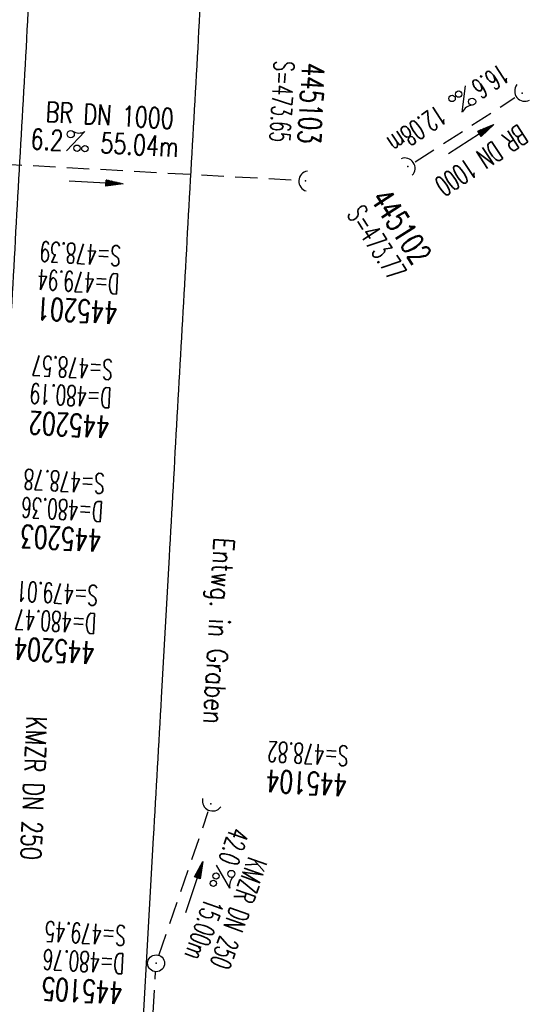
# Model space of a CAD drawing. Extents: x 459406 to 461721, y 413308 to 423218.
# Tile 94 of 256: x 460961 to 461007, y 416436 to 416524. Entities that reach past the tile are written whole.
import ezdxf
from ezdxf.enums import TextEntityAlignment as Align

# ---------------------------------------------------------------- set-up
doc = ezdxf.new("R2010")
doc.units = 0
doc.header["$LTSCALE"] = 2
doc.header["$MEASUREMENT"] = 0
for name, pattern in [('AUSGEZOGEN', [0]), ('GESTRICH-X2', [1.5, 1, -0.5]), ('STRICHPT-X3', [3, 1.5, -0.75, 0, -0.75])]:
    doc.linetypes.add(name, pattern=pattern)
doc.layers.get('0').update_dxf_attribs({"linetype": 'AUSGEZOGEN'})
for name, color, linetype in [('ACHSE', 1, 'STRICHPT-X3'), ('FBR', 8, 'CONTINUOUS'), ('KANAL', 7, 'GESTRICH-X2'), ('PFEIL', 7, 'CONTINUOUS'), ('SCHACHTNR', 6, 'CONTINUOUS'), ('SCHRIFT', 7, 'AUSGEZOGEN'), ('SCHSYMBOL', 7, 'AUSGEZOGEN'), ('TEXTO', 4, 'CONTINUOUS'), ('TEXTU', 4, 'CONTINUOUS')]:
    doc.layers.add(name, color=color, linetype=linetype)
doc.styles.add('ROMANS', font='romans.shx', dxfattribs={"width": 0.8})

# ---------------------------------------------------------------- blocks, each defined once
blk = doc.blocks.new('40')
at = {"color": 0}
blk.add_arc((0.025, 0.311), 0.91, 192.5363, 347.4637, dxfattribs=at)
blk.add_point((0, 0), dxfattribs=at)
blk = doc.blocks.new('PROM')
blk.add_line((1.566, 1.817), (0.019, 0.015))
for centre, radius in [((0.317, 1.51), 0.317), ((0.943, 0.291), 0.283), ((1.645, 0.287), 0.283)]:
    blk.add_circle(centre, radius)
blk.add_arc((0.992, 2.682), 1.033, 239.14139, 303.35492)
blk = doc.blocks.new('PFEIL2')
at = {"color": 0}
for p, q in [((0.88, 0.002), (-2.401, -0.012)), ((0.881, -0.271), (0.879, 0.276)), ((0.879, 0.276), (2.429, 0.009)), ((0.911, 0.27), (0.879, 0.265)), ((0.965, 0.261), (0.879, 0.246)), ((1.019, 0.252), (0.879, 0.228)), ((1.073, 0.242), (0.879, 0.209)), ((1.127, 0.233), (0.879, 0.191)), ((1.181, 0.224), (0.879, 0.172)), ((1.235, 0.214), (0.879, 0.154)), ((1.289, 0.205), (0.879, 0.135)), ((1.343, 0.196), (0.879, 0.117)), ((1.397, 0.187), (0.879, 0.098)), ((1.451, 0.177), (0.879, 0.08)), ((1.505, 0.168), (0.879, 0.061)), ((1.559, 0.159), (0.88, 0.043)), ((1.613, 0.149), (0.88, 0.024)), ((1.668, 0.14), (0.88, 0.006)), ((1.722, 0.131), (0.88, -0.013)), ((1.776, 0.121), (0.88, -0.031)), ((1.83, 0.112), (0.88, -0.05)), ((1.884, 0.103), (0.88, -0.068)), ((1.938, 0.094), (0.88, -0.087)), ((1.992, 0.084), (0.88, -0.105)), ((2.046, 0.075), (0.88, -0.124)), ((2.1, 0.066), (0.88, -0.142)), ((2.154, 0.056), (0.88, -0.161)), ((2.208, 0.047), (0.88, -0.179)), ((2.262, 0.038), (0.881, -0.198)), ((2.316, 0.029), (0.881, -0.216)), ((2.37, 0.019), (0.881, -0.235)), ((2.424, 0.01), (0.881, -0.253)), ((2.429, 0.009), (0.881, -0.271))]:
    blk.add_line(p, q, dxfattribs=at)
blk = doc.blocks.new('GST')
at = {"color": 0}
blk.add_circle((0, 0), 0.75, dxfattribs=at)
blk.add_point((0, 0), dxfattribs=at)
blk = doc.blocks.new('10')
blk.add_blockref('GST', (0, 0))

msp = doc.modelspace()

# ---------------------------------------------------------------- linework, layer by layer
at = {"layer": 'ACHSE', "flags": 128}
msp.add_lwpolyline([(460985.548, 416976.25), (460982.742, 416926.329), (460979.936, 416876.407), (460977.13, 416826.486), (460974.324, 416776.565), (460971.518, 416726.644), (460968.712, 416676.723), (460965.906, 416626.802), (460963.1, 416576.88, 0), (460961.733, 416552.566, 0), (460960.294, 416526.959, -0.000009), (460958.89, 416501.998, 0.00001), (460957.487, 416477.038, 0.000001), (460956.785, 416464.557, -0.000001), (460956.084, 416452.077), (460954.681, 416427.117), (460953.278, 416402.156), (460951.875, 416377.196, 0.000027), (460951.185, 416364.909, -0.000114), (460950.495, 416352.621, -0.000169), (460950.493, 416352.583, 0.000019), (460950.473, 416352.235, 0.002347), (460949.964, 416342.501, 0.0015), (460949.285, 416327.263, 0.002663), (460948.888, 416316.296, 0.002084), (460948.513, 416302.275, 0.002087), (460948.283, 416289.783, 0.002085), (460948.158, 416277.278, 0.002085), (460948.137, 416264.779, 0.002085), (460948.22, 416252.279, 0.002086), (460948.407, 416239.774, 0.002088), (460948.699, 416227.283, 0.002084), (460949.095, 416214.794, 0.002083), (460949.595, 416202.3, 0.002081), (460950.199, 416189.812, 0.002082), (460950.907, 416177.335, 0.002086), (460951.719, 416164.862, 0.002086), (460952.635, 416152.395, 0.002087), (460953.654, 416139.944, 0.002084), (460954.779, 416127.487, 0.002085), (460956.008, 416115.039, 0.002088), (460957.338, 416102.619, 0.002086), (460958.772, 416090.211, 0.002083), (460960.312, 416077.796, 0.002082), (460961.956, 416065.389, 0.002087), (460963.699, 416053.027, 0.002086), (460965.546, 416040.675, 0.002083), (460967.499, 416028.318, 0.00208), (460969.554, 416015.985, 0.002081), (460971.71, 416003.675, 0.002087), (460973.97, 415991.377, 0.002089), (460976.331, 415979.107, 0.002087), (460978.792, 415966.867, 0.002082), (460981.362, 415954.618, 0.002082), (460984.148, 415941.865, 0.002276), (460986.8, 415930.217, 0.001902), (460990.244, 415915.651, 0.002837), (460992.645, 415905.91, 0.000643), (460995.488, 415894.713, 0.001405), (460996.809, 415889.596, 0), (460998.528, 415883.015, 0.000001), (460998.872, 415881.699), (461005.191, 415857.511, 0.000017), (461008.351, 415845.417, -0.000015), (461011.511, 415833.323, -0.000002), (461014.671, 415821.229, -0.000002), (461017.83, 415809.135, -0.000001), (461020.99, 415797.041, 0.000005), (461024.149, 415784.946), (461030.468, 415760.758), (461036.787, 415736.57, 0.000028), (461038.983, 415728.166, -0.000015), (461041.179, 415719.762, -0.00065), (461041.486, 415718.58, -0.000124), (461043.088, 415712.377, -0.002577), (461045.469, 415702.947, -0.001641), (461049.083, 415688.106, -0.002531), (461051.665, 415677.106, -0.002087), (461054.672, 415663.739, -0.002079), (461057.313, 415651.527, -0.002077), (461059.854, 415639.283, -0.002078), (461062.295, 415627.009, -0.002083), (461064.629, 415614.743, -0.002085), (461066.86, 415602.46, -0.00208), (461068.994, 415590.128, -0.00208), (461071.024, 415577.786, -0.002082), (461072.949, 415565.443, -0.002086), (461074.772, 415553.076, -0.002086), (461076.492, 415540.695, -0.002081), (461078.107, 415528.309, -0.002078), (461079.622, 415515.892, -0.00208), (461081.034, 415503.452, -0.002087), (461082.339, 415491.041, -0.002085), (461083.54, 415478.621, -0.002078), (461084.641, 415466.147, -0.002076), (461085.638, 415453.67, -0.002082), (461086.529, 415441.219, -0.002088), (461087.317, 415428.753, -0.002085), (461088.001, 415416.263, -0.002081), (461088.581, 415403.772, -0.002082), (461089.057, 415391.285, -0.00208), (461089.429, 415378.795, -0.002078), (461089.697, 415366.294, -0.002082), (461089.861, 415353.787, -0.002085), (461089.921, 415341.295, -0.002085), (461089.877, 415328.803, -0.002082), (461089.728, 415316.296, -0.002078), (461089.475, 415303.794, -0.00208), (461089.119, 415291.304, -0.002082), (461088.658, 415278.809, -0.002084), (461088.094, 415266.325, -0.002082), (461087.426, 415253.85, -0.00208), (461086.653, 415241.367, -0.002079), (461085.777, 415228.897, -0.00208), (461084.797, 415216.436, -0.002085), (461083.633, 415203.064, -0.002418), (461082.526, 415191.54, -0.001753), (461080.941, 415176.374, -0.002741), (461079.84, 415166.685, -0.000279), (461078.804, 415158.036, -0.000933), (461078.489, 415155.455, -0.000004), (461077.263, 415145.575, -0.00001), (461076.803, 415141.87), (461073.723, 415117.061, 0.000001), (461071.82, 415101.734, 0.000001), (461070.643, 415092.251, 0.000018), (461069.104, 415079.846, -0.000014), (461067.564, 415067.441, -0.000008), (461066.024, 415055.036, 0.000011), (461064.484, 415042.632), (461058.325, 414993.013), (461052.166, 414943.394, -0.000009), (461049.086, 414918.584, 0.000009), (461046.006, 414893.774), (461039.847, 414844.155), (461033.688, 414794.536), (461027.529, 414744.917, -0.00001), (461024.449, 414720.107, 0.00001), (461021.369, 414695.298, 0.000001), (461018.29, 414670.488, -0.000001), (461015.21, 414645.678, 0), (461011.182, 414613.231, -0.000001), (461009.051, 414596.059, -0.000009), (461005.971, 414571.249, 0.00001), (461002.891, 414546.44), (460996.732, 414496.821), (460990.573, 414447.202), (460984.414, 414397.583, -0.000009), (460981.334, 414372.773, 0.000009), (460978.254, 414347.963), (460972.095, 414298.344), (460965.936, 414248.725), (460959.777, 414199.106, -0.00001), (460956.697, 414174.297, 0.00001), (460953.617, 414149.487, 0.000001), (460950.537, 414124.677, -0.000001), (460947.458, 414099.867, 0), (460943.43, 414067.42, -0.000001), (460941.299, 414050.248, -0.000009), (460938.219, 414025.438, 0.00001), (460935.139, 414000.629), (460928.98, 413951.01), (460922.821, 413901.391, 0.000001), (460919.742, 413876.581, -0.000001), (460916.662, 413851.771, -0.00001), (460913.582, 413826.961, 0.00001), (460910.502, 413802.152), (460904.343, 413752.533), (460898.184, 413702.914), (460892.025, 413653.295, -0.00001), (460888.945, 413628.486, 0.00001), (460885.865, 413603.676, 0.000001), (460882.785, 413578.866, -0.000001), (460879.706, 413554.056, 0), (460875.678, 413521.609, -0.000001), (460873.547, 413504.437, -0.000009), (460870.467, 413479.628, 0.00001), (460867.387, 413454.818), (460861.228, 413405.199), (460855.069, 413355.58, -0.000004), (460853.233, 413340.792, -0.000002), (460849.402, 413309.93)], format="xyb", dxfattribs=at)
at = {"layer": 'FBR'}
for points in [[(460943.071, 416527.927, -0.000009), (460941.668, 416502.967, 0.00001), (460940.264, 416478.006), (460939.563, 416465.526, -0.000001), (460938.861, 416453.045), (460937.458, 416428.085), (460936.055, 416403.124), (460934.652, 416378.164, 0.000027), (460933.962, 416365.875, -0.000114), (460933.272, 416353.592, -0.000169), (460933.271, 416353.566, 0.000019), (460933.251, 416353.216, 0.002347), (460932.734, 416343.321, 0.0015), (460932.05, 416327.979, 0.002663), (460931.646, 416316.829, 0.002084), (460931.267, 416302.664, 0.002087), (460931.035, 416290.028, 0.002085), (460930.908, 416277.379, 0.002085), (460930.887, 416264.737, 0.002085), (460930.971, 416252.092, 0.002086), (460931.161, 416239.443, 0.002088)], [(460958.547, 416527.057, -0.000009), (460957.143, 416502.097, 0.00001), (460955.74, 416477.136), (460955.038, 416464.656, -0.000001), (460954.337, 416452.175), (460952.934, 416427.215), (460951.531, 416402.254), (460950.128, 416377.294, 0.000027), (460949.438, 416365.007, -0.000114), (460948.748, 416352.72, -0.000169), (460948.746, 416352.683, 0.000019), (460948.726, 416352.335, 0.002347), (460948.216, 416342.584, 0.0015), (460947.537, 416327.336, 0.002663), (460947.139, 416316.35, 0.002084), (460946.763, 416302.314, 0.002087), (460946.534, 416289.808, 0.002085), (460946.408, 416277.288, 0.002085), (460946.387, 416264.775, 0.002085), (460946.47, 416252.26, 0.002086), (460946.658, 416239.74, 0.002088)], [(460962.041, 416526.861, -0.000009), (460960.638, 416501.9, 0.00001), (460959.234, 416476.94), (460958.533, 416464.459, -0.000001), (460957.831, 416451.979), (460956.428, 416427.019), (460955.025, 416402.058), (460953.622, 416377.098, 0.000027), (460952.932, 416364.81, -0.000114), (460952.242, 416352.522, -0.000169), (460952.24, 416352.483, 0.000019), (460952.22, 416352.135, 0.002347), (460951.712, 416342.418, 0.0015), (460951.033, 416327.19, 0.002663), (460950.637, 416316.242, 0.002084), (460950.263, 416302.236, 0.002087), (460950.033, 416289.758, 0.002085), (460949.908, 416277.268, 0.002085), (460949.887, 416264.784, 0.002085), (460949.97, 416252.298, 0.002086), (460950.157, 416239.807, 0.002088)], [(460977.267, 416526.005, -0.000009), (460975.864, 416501.044, 0.00001), (460974.46, 416476.084), (460973.759, 416463.603, -0.000001), (460973.057, 416451.123), (460971.654, 416426.163), (460970.251, 416401.202), (460968.848, 416376.242, 0.000027), (460968.158, 416363.956, -0.000114), (460967.468, 416351.664, -0.000169), (460967.465, 416351.614, 0.000019), (460967.445, 416351.268, 0.002347), (460966.945, 416341.693, 0.0015), (460966.27, 416326.557, 0.002663), (460965.88, 416315.771, 0.002084), (460965.509, 416301.892, 0.002087), (460965.282, 416289.542, 0.002085), (460965.158, 416277.178, 0.002085), (460965.137, 416264.821, 0.002085), (460965.219, 416252.463, 0.002086), (460965.404, 416240.1, 0.002088)], [(460992.756, 415983.69, 0.000224), (460993.011, 415982.389, 0.002087), (460995.445, 415970.288, 0.002082), (460997.985, 415958.178, 0.002082), (461000.741, 415945.563, 0.002276), (461003.359, 415934.066, 0.001902), (461006.773, 415919.626, 0.002837), (461009.128, 415910.072, 0.000643), (461011.959, 415898.918, 0.001405), (461013.257, 415893.893), (461014.976, 415887.311, 0.000001), (461015.32, 415885.996), (461021.639, 415861.808, 0.000017), (461024.799, 415849.715, -0.000015), (461027.959, 415837.62, -0.000002), (461031.119, 415825.526, -0.000002), (461034.278, 415813.432, -0.000001), (461037.438, 415801.337, 0.000005), (461040.597, 415789.243)], [(461013.204, 415833.765, -0.000002), (461016.364, 415821.671, -0.000002), (461019.523, 415809.577, -0.000001), (461022.683, 415797.483, 0.000005)], [(461009.818, 415832.881, -0.000002), (461012.977, 415820.787, -0.000002), (461016.137, 415808.693, -0.000001), (461019.296, 415796.598, 0.000005)], [(460959.439, 415976.901, 0.000181), (460959.651, 415975.825, 0.002087), (460962.14, 415963.446, 0.002082), (460964.739, 415951.058, 0.002082), (460967.555, 415938.167, 0.002276), (460970.241, 415926.368, 0.001902), (460973.715, 415911.677, 0.002837), (460976.162, 415901.748, 0.000643), (460979.016, 415890.509, 0.001405), (460980.361, 415885.299), (460982.08, 415878.718, 0.000001), (460982.424, 415877.402), (460988.743, 415853.214, 0.000017), (460991.903, 415841.119, -0.000015), (460995.063, 415829.026, -0.000002), (460998.223, 415816.932, -0.000002), (461001.382, 415804.838, -0.000001), (461004.541, 415792.744, 0.000005), (461007.701, 415780.649)]]:
    msp.add_lwpolyline(points, format="xyb", dxfattribs=at)
at = {"layer": 'KANAL'}
for p, q in [((460996.344, 416511.219), (461005.219, 416516.938)), ((460932.406, 416512.531), (460985.844, 416509.594)), ((460973.563, 416440.656), (460977.938, 416453.438)), ((460970.5, 416390.625), (460973.25, 416439.219))]:
    msp.add_line(p, q, dxfattribs=at)

# ---------------------------------------------------------------- block references
at = {"layer": 'PFEIL'}
for p, rotation in [((461001.321, 416513.234), 32.74779999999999), ((460967.96, 416509.379), 356.8505000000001), ((460976.688, 416446.719), 71.0334)]:
    msp.add_blockref('PFEIL2', p, dxfattribs=dict(at, rotation=rotation))
at = {"layer": 'SCHSYMBOL'}
for name, p, rotation in [('40', (461005.858, 416517.341), 308.8635199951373), ('40', (460995.702, 416510.809), 124.0266116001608), ('40', (460986.6, 416509.547), 266.7828), ('40', (460978.179, 416454.135), 335.175482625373), ('10', (460973.305, 416439.953), 266.7828)]:
    msp.add_blockref(name, p, dxfattribs=dict(at, rotation=rotation))
at = {"layer": 'TEXTU'}
for p, rotation in [((461000.846, 416518.007), 213.5323478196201), ((460965.316, 416512.193), 356.8505000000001), ((460978.682, 416448.706), 250.3618127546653)]:
    msp.add_blockref('PROM', p, dxfattribs=dict(at, rotation=rotation))

# ---------------------------------------------------------------- texts
at = {"layer": 'SCHACHTNR', "style": 'ROMANS'}
for s, height, rotation, width, p in [('S=473.65', 1.8, 266.7828, 0.6, (460983.809, 416520.235)), ('445103', 2, 266.7828, 0.7, (460986.309, 416520.079)), ('445102', 2, 302.87658, 0.7, (460992.315, 416507.944)), ('S=473.77', 1.8, 302.87658, 0.6, (460990.221, 416506.572)), ('S=478.39', 1.8, 176.7828, 0.6, (460970.219, 416503.75)), ('D=479.94', 1.8, 176.7828, 0.6, (460970.063, 416501.25)), ('445201', 2, 176.7828, 0.7, (460969.938, 416498.781)), ('S=478.57', 1.8, 176.7828, 0.6, (460969.5, 416493.625)), ('D=480.19', 1.8, 176.7828, 0.6, (460969.375, 416491.125)), ('445202', 2, 176.7828, 0.7, (460969.219, 416488.625)), ('S=478.78', 1.8, 176.7828, 0.6, (460968.781, 416483.5)), ('D=480.36', 1.8, 176.7828, 0.6, (460968.625, 416481)), ('445203', 2, 176.7828, 0.7, (460968.5, 416478.531)), ('S=479.01', 1.8, 176.7828, 0.6, (460968.18, 416473.547)), ('D=480.47', 1.8, 176.7828, 0.6, (460968.023, 416471.047)), ('445204', 2, 176.7828, 0.7, (460967.898, 416468.547)), ('S=478.82', 1.8, 176.7828, 0.6, (460990.46, 416459.281)), ('445104', 2, 176.7828, 0.7, (460990.335, 416456.781)), ('S=479.45', 1.8, 176.7828, 0.6, (460970.663, 416443.299)), ('D=480.76', 1.8, 176.7828, 0.6, (460970.538, 416440.799)), ('445105', 2, 176.7828, 0.7, (460970.382, 416438.299))]:
    msp.add_text(s, height=height, rotation=rotation, dxfattribs=dict(at, width=width)).set_placement(p)
at = {"layer": 'SCHRIFT', "style": 'ROMANS', "width": 0.8}
msp.add_text('Entwg. in Graben ', height=1.8, rotation=266.7, dxfattribs=at).set_placement((460978.464, 416477.841))
at = {"layer": 'TEXTO', "style": 'ROMANS'}
for s, rotation, width, p in [('BR DN 1000', 356.8505, 0.75, (460969.137, 416514.466)), ('BR DN 1000', 213.53235, 0.6, (461001.743, 416512.089)), ('KMZR DN 250', 267.5369, 0.75, (460961.525, 416455.568)), ('KMZR DN 250', 250.36181, 0.6, (460979.796, 416444.691))]:
    msp.add_text(s, height=1.8, rotation=rotation, dxfattribs=dict(at, width=width)).set_placement(p, align=Align.CENTER)
at = {"layer": 'TEXTU', "style": 'ROMANS'}
for s, rotation, width, p in [('16.6', 213.53235, 0.6, (461003.909, 416520.032)), ('12.08m', 213.53235, 0.6, (460998.334, 416516.361)), ('6.2', 356.8505, 0.75, (460962.099, 416512.366)), ('55.04m', 356.8505, 0.75, (460968.317, 416512.022)), ('42.0', 250.36181, 0.6, (460979.922, 416452.157)), ('15.00m', 250.36181, 0.6, (460977.661, 416445.871))]:
    msp.add_text(s, height=1.8, rotation=rotation, dxfattribs=dict(at, width=width)).set_placement(p)

doc.saveas('drawing.dxf')
